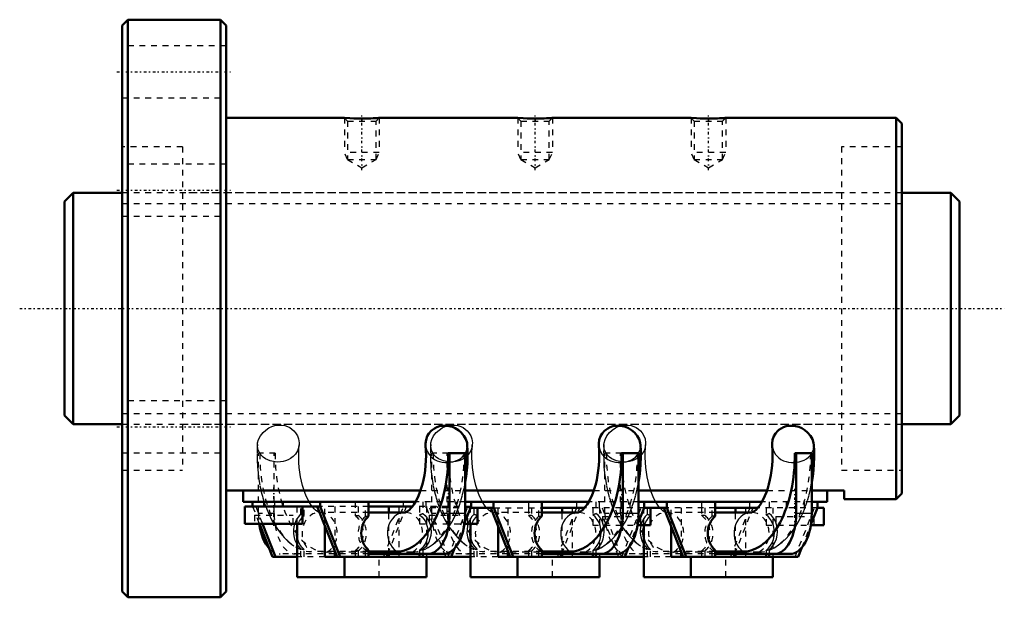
# Model space of a CAD drawing. Header units: millimetres. Extents: x -18 to 153, y -50 to 50.
import ezdxf

# ---------------------------------------------------------------- set-up
doc = ezdxf.new("R2010")
doc.units = ezdxf.units.MM
doc.linetypes.add('Center', pattern=[1.5, 0.45, -0.5, 0.05, -0.5])
doc.linetypes.add('Dashed', pattern=[2, 1, -1])
for name, color, linetype, lineweight in [('2d ConnectionPoints', 7, 'Continuous', 50), ('AM_0', 7, 'Continuous', 50), ('AM_4', 3, 'Continuous', 25), ('AM_5', 3, 'Continuous', 25), ('AM_7', 7, 'Center', 25), ('AM_9', 6, 'Dashed', 25)]:
    doc.layers.add(name, color=color, linetype=linetype, lineweight=lineweight)

# ---------------------------------------------------------------- blocks, each defined once
blk = doc.blocks.new('1_RR0100HBN4010_7_5N_0_in_HBN401075RRG2155LC00G200_4')
at = {"layer": 'AM_0'}
for p, q in [((1, 50), (0, 49)), ((1, 50), (1, -50)), ((17, 50), (1, 50)), ((18, 49), (17, 50)), ((17, 50), (17, -50)), ((0, 49), (0, -49)), ((18, 49), (18, -49)), ((38.5, 33), (18, 33)), ((39.42, 32.93), (38.5, 33)), ((68.5, 33), (44.49, 33)), ((69.42, 32.93), (68.5, 33)), ((98.5, 33), (74.49, 33)), ((99.42, 32.93), (98.5, 33)), ((134, 33), (104.49, 33)), ((135, 32), (134, 33)), ((134, 33), (134, -33)), ((135, 32), (135, -32)), ((56.47, -25.06), (59.4, -25.06)), ((56.7, -25.06), (56.7, -35.52)), ((59.4, -25.06), (59.4, -35.52)), ((89.4, -25.06), (86.47, -25.06)), ((86.7, -25.06), (86.7, -35.52)), ((89.4, -25.06), (89.4, -35.52)), ((119.4, -25.06), (116.47, -25.06)), ((116.7, -25.06), (116.7, -35.52)), ((119.4, -25.06), (119.4, -35.52)), ((18, -31.5), (51.66, -31.5)), ((20.94, -33.5), (20.94, -31.5)), ((59.4, -31.5), (81.66, -31.5)), ((89.4, -31.5), (111.66, -31.5)), ((119.4, -31.5), (125, -31.5)), ((122.06, -33.5), (122.06, -31.5)), ((125, -33), (125, -31.5)), ((134, -33), (135, -32)), ((50.77, -33.5), (20.94, -33.5)), ((22.59, -33.5), (22.59, -34.3)), ((24.58, -33.5), (24.58, -34.3)), ((27.8, -34.3), (27.8, -33.5)), ((34.3, -33.5), (34.3, -34.3)), ((42.67, -35.98), (42.67, -33.5)), ((80.77, -33.5), (59.4, -33.5)), ((60.41, -34.3), (60.41, -33.5)), ((64.3, -33.5), (64.3, -34.5)), ((72.67, -35.98), (72.67, -33.5)), ((110.77, -33.5), (89.4, -33.5)), ((90.41, -34.5), (90.41, -33.5)), ((94.3, -33.5), (94.3, -34.5)), ((102.67, -35.98), (102.67, -33.5)), ((122.06, -33.5), (119.4, -33.5)), ((120.41, -34.5), (120.41, -33.5)), ((125, -33), (134, -33)), ((21.25, -34.3), (21.25, -37.3)), ((34.3, -34.3), (21.25, -34.3)), ((31.25, -37.3), (31.25, -34.3)), ((33.77, -34.3), (37.2, -43.01)), ((34.3, -34.3), (37.73, -43.01)), ((50.24, -34.3), (42.67, -34.3)), ((48.98, -35.3), (42.67, -35.3)), ((46.2, -35.3), (46.2, -34.3)), ((59.3, -37.11), (60.41, -34.3)), ((64.38, -34.5), (60.33, -34.5)), ((61.5, -37.3), (61.5, -34.5)), ((63.84, -34.5), (67.2, -43.01)), ((64.38, -34.5), (67.73, -43.01)), ((80.07, -34.5), (72.67, -34.5)), ((78.98, -35.3), (72.67, -35.3)), ((76.2, -35.3), (76.2, -34.5)), ((89.26, -37.41), (90.41, -34.5)), ((94.3, -34.5), (90.41, -34.5)), ((91.5, -37.5), (91.5, -34.5)), ((93.77, -34.5), (97.12, -43.01)), ((94.3, -34.5), (97.65, -43.01)), ((110.07, -34.5), (102.67, -34.5)), ((108.98, -35.3), (102.67, -35.3)), ((106.2, -35.3), (106.2, -34.5)), ((119.26, -37.41), (120.41, -34.5)), ((120.41, -34.5), (121.5, -34.5)), ((121.5, -37.5), (121.5, -34.5)), ((21.25, -37.3), (31.25, -37.3)), ((23.77, -37.3), (26.02, -43.01)), ((24.31, -37.3), (26.56, -43.01)), ((30.32, -46.5), (30.32, -37.3)), ((59.28, -37.3), (61.5, -37.3)), ((60.32, -46.5), (60.32, -37.3)), ((89.23, -37.5), (91.5, -37.5)), ((90.32, -46.5), (90.32, -37.5)), ((119.23, -37.5), (121.5, -37.5)), ((35.09, -43.01), (35.09, -37.66)), ((65.09, -43.01), (65.09, -37.66)), ((95.09, -43.01), (95.09, -37.86)), ((36.8, -42.01), (36.8, -43.01)), ((36.83, -42.07), (36.8, -42.07)), ((37, -42.5), (36.8, -42.5)), ((42.67, -43.01), (42.67, -41.82)), ((47.54, -42.07), (42.67, -42.07)), ((55.67, -42.5), (42.67, -42.5)), ((45.8, -43.01), (46, -42.5)), ((46.2, -43.01), (46.2, -42.5)), ((51.51, -42.5), (51.51, -43.01)), ((52.04, -42.5), (52.04, -43.01)), ((56.98, -43.01), (57.55, -41.55)), ((66.8, -42.01), (66.8, -43.01)), ((66.83, -42.07), (66.8, -42.07)), ((67, -42.5), (66.8, -42.5)), ((72.67, -43.01), (72.67, -41.82)), ((77.54, -42.07), (72.67, -42.07)), ((85.67, -42.5), (72.67, -42.5)), ((75.89, -43.01), (76.09, -42.5)), ((76.2, -43.01), (76.2, -42.5)), ((81.51, -42.5), (81.51, -43.01)), ((82.04, -42.5), (82.04, -43.01)), ((87.06, -43.01), (87.7, -41.38)), ((96.8, -42.21), (96.8, -43.01)), ((96.92, -42.5), (96.8, -42.5)), ((102.67, -43.01), (102.67, -41.82)), ((107.54, -42.07), (102.67, -42.07)), ((115.67, -42.5), (102.67, -42.5)), ((105.89, -43.01), (106.09, -42.5)), ((106.2, -43.01), (106.2, -42.5)), ((111.51, -42.5), (111.51, -43.01)), ((112.04, -42.5), (112.04, -43.01)), ((117.06, -43.01), (117.7, -41.38)), ((26.02, -43.01), (30.32, -43.01)), ((35.09, -43.01), (60.32, -43.01)), ((38.48, -46.5), (38.48, -43.01)), ((52.68, -46.5), (52.68, -43.01)), ((65.09, -43.01), (90.32, -43.01)), ((68.48, -46.5), (68.48, -43.01)), ((82.68, -46.5), (82.68, -43.01)), ((95.09, -43.01), (117.06, -43.01)), ((98.48, -46.5), (98.48, -43.01)), ((112.68, -46.5), (112.68, -43.01)), ((30.32, -46.5), (52.68, -46.5)), ((82.68, -46.5), (60.32, -46.5)), ((90.32, -46.5), (112.68, -46.5)), ((0, -49), (1, -50)), ((17, -50), (18, -49)), ((1, -50), (17, -50))]:
    blk.add_line(p, q, dxfattribs=at)
for points in [[(44.5, 33), (44.5, 33), (44.43, 32.99), (44.29, 32.98), (43.8, 32.95), (43.46, 32.93), (43.06, 32.91), (42.61, 32.89), (42.13, 32.88), (41.62, 32.87), (41.1, 32.88), (40.59, 32.89), (40.1, 32.9), (39.42, 32.93)], [(74.5, 33), (74.5, 33), (74.43, 32.99), (74.29, 32.98), (73.8, 32.95), (73.46, 32.93), (73.06, 32.91), (72.61, 32.89), (72.13, 32.88), (71.62, 32.87), (71.1, 32.88), (70.59, 32.89), (70.1, 32.9), (69.42, 32.93)], [(104.5, 33), (104.5, 33), (104.43, 32.99), (104.29, 32.98), (103.8, 32.95), (103.46, 32.93), (103.06, 32.91), (102.61, 32.89), (102.13, 32.88), (101.62, 32.87), (101.1, 32.88), (100.59, 32.89), (100.1, 32.9), (99.42, 32.93)], [(59.76, -23.64), (59.71, -23.27), (59.52, -22.65), (59.18, -22.03), (58.69, -21.46), (58.22, -21.06), (57.68, -20.73), (57.17, -20.51), (56.62, -20.36), (56.05, -20.29), (55.47, -20.3), (54.97, -20.39), (54.51, -20.55), (54.1, -20.75), (53.73, -21), (53.53, -21.18)], [(89.76, -23.64), (89.71, -23.27), (89.52, -22.65), (89.18, -22.03), (88.69, -21.46), (88.22, -21.06), (87.68, -20.73), (87.17, -20.51), (86.62, -20.36), (86.05, -20.29), (85.47, -20.3), (84.97, -20.39), (84.51, -20.55), (84.1, -20.75), (83.73, -21), (83.53, -21.18)], [(119.76, -23.64), (119.71, -23.27), (119.52, -22.65), (119.18, -22.03), (118.69, -21.46), (118.22, -21.06), (117.68, -20.73), (117.17, -20.51), (116.62, -20.36), (116.05, -20.29), (115.47, -20.3), (114.97, -20.39), (114.51, -20.55), (114.1, -20.75), (113.73, -21), (113.53, -21.18)], [(53.53, -21.18), (53.12, -21.64), (52.83, -22.13), (52.61, -22.76), (52.54, -23.4), (52.55, -23.68)], [(83.53, -21.18), (83.12, -21.64), (82.83, -22.13), (82.61, -22.76), (82.54, -23.4), (82.55, -23.68)], [(113.53, -21.18), (113.12, -21.64), (112.83, -22.13), (112.61, -22.76), (112.54, -23.4), (112.55, -23.68)], [(52.55, -23.68), (52.55, -23.74), (52.6, -24.6), (52.61, -25.46), (52.59, -26.33), (52.53, -27.18), (52.44, -28.03), (52.32, -28.85), (52.17, -29.64), (51.99, -30.4), (51.79, -31.12), (51.56, -31.79), (51.31, -32.41), (51.05, -32.97), (50.79, -33.47), (50.52, -33.91), (50.25, -34.28), (50, -34.59), (49.76, -34.84), (49.54, -35.02), (49.36, -35.15), (49.21, -35.23), (49.1, -35.28), (49.02, -35.3), (48.98, -35.3)], [(59.4, -30.16), (59.41, -30.14), (59.57, -29.06), (59.69, -27.97), (59.77, -26.87), (59.81, -25.77), (59.8, -24.66), (59.76, -23.63)], [(82.55, -23.68), (82.55, -23.74), (82.6, -24.6), (82.61, -25.46), (82.59, -26.33), (82.53, -27.18), (82.44, -28.03), (82.32, -28.85), (82.17, -29.64), (81.99, -30.4), (81.79, -31.12), (81.56, -31.79), (81.31, -32.41), (81.05, -32.97), (80.79, -33.47), (80.52, -33.91), (80.25, -34.28), (80, -34.59), (79.76, -34.84), (79.54, -35.02), (79.36, -35.15), (79.21, -35.23), (79.1, -35.28), (79.02, -35.3), (78.98, -35.3)], [(89.4, -30.16), (89.41, -30.14), (89.57, -29.06), (89.69, -27.97), (89.77, -26.87), (89.81, -25.77), (89.8, -24.66), (89.76, -23.63)], [(112.55, -23.68), (112.55, -23.74), (112.6, -24.6), (112.61, -25.46), (112.59, -26.33), (112.53, -27.18), (112.44, -28.03), (112.32, -28.85), (112.17, -29.64), (111.99, -30.4), (111.79, -31.12), (111.56, -31.79), (111.31, -32.41), (111.05, -32.97), (110.79, -33.47), (110.52, -33.91), (110.25, -34.28), (110, -34.59), (109.76, -34.84), (109.54, -35.02), (109.36, -35.15), (109.21, -35.23), (109.1, -35.28), (109.02, -35.3), (108.98, -35.3)], [(119.4, -30.16), (119.41, -30.14), (119.57, -29.06), (119.69, -27.97), (119.77, -26.87), (119.81, -25.77), (119.8, -24.66), (119.76, -23.63)], [(30.32, -39.68), (30.24, -39.17), (30.23, -38.56), (30.31, -37.95), (30.32, -37.89)], [(60.32, -37.89), (60.24, -38.43), (60.23, -39.04), (60.31, -39.65), (60.32, -39.69)], [(90.32, -37.89), (90.24, -38.43), (90.23, -39.04), (90.31, -39.65), (90.32, -39.69)]]:
    blk.add_lwpolyline(points, dxfattribs=at)
for centre, major_axis, ratio, start_param, end_param in [((47.54, -25.35), (0, 16.72), 0.534057, 3.141593, 4.729787), ((77.54, -25.35), (0, 16.72), 0.534057, 3.141593, 4.729787), ((107.54, -25.35), (0, 16.72), 0.534057, 3.141593, 4.729787), ((52.97, -35.52), (0, -6.98), 0.534057, 6.283185, 7.853982), ((55.67, -35.52), (0, -6.98), 0.534057, 6.283185, 7.853982), ((82.97, -35.52), (0, -6.98), 0.534057, 6.283185, 7.853982), ((85.67, -35.52), (0, -6.98), 0.534057, 6.283185, 7.853982), ((112.97, -35.52), (0, -6.98), 0.534057, 6.283185, 7.853982), ((115.67, -35.52), (0, -6.98), 0.534057, 6.283185, 7.853982), ((27.33, -35.52), (0, -6.98), 0.534057, 4.970452, 5.754638), ((44.45, -38.9), (0, -3.6), 0.845448, 3.764419, 5.660359), ((74.45, -38.9), (0, 3.6), 0.845448, 0.622827, 2.518766), ((104.45, -38.9), (0, 3.6), 0.845448, 0.622827, 2.518766)]:
    blk.add_ellipse(centre, major_axis=major_axis, ratio=ratio, start_param=start_param, end_param=end_param, dxfattribs=at)
at = {"layer": 'AM_4'}
for p, q in [((59.4, -35.52), (56.7, -35.52)), ((89.4, -35.52), (86.7, -35.52)), ((119.4, -35.52), (116.7, -35.52))]:
    blk.add_line(p, q, dxfattribs=at)
for centre in [(48.98, -38.9), (78.98, -38.9), (108.98, -38.9)]:
    blk.add_ellipse(centre, major_axis=(0, -3.6), ratio=0.845448, start_param=3.147532, end_param=5.791375, dxfattribs=at)
at = {"layer": 'AM_5', "linetype": 'Dashed'}
for p, q in [((38.5, 33), (38.5, 27)), ((44.5, 33), (44.5, 27)), ((68.5, 33), (68.5, 27)), ((74.5, 33), (74.5, 27)), ((98.5, 33), (98.5, 27)), ((104.5, 33), (104.5, 27)), ((44.5, 27), (38.5, 27)), ((39.04, 25.8), (38.5, 27)), ((43.96, 25.8), (44.5, 27)), ((74.5, 27), (68.5, 27)), ((69.04, 25.8), (68.5, 27)), ((73.96, 25.8), (74.5, 27)), ((104.5, 27), (98.5, 27)), ((99.04, 25.8), (98.5, 27)), ((103.96, 25.8), (104.5, 27))]:
    blk.add_line(p, q, dxfattribs=at)
at = {"layer": 'AM_7'}
for p, q in [((-0.9, 41), (18.9, 41)), ((41.5, 23.95), (41.5, 33.43)), ((71.5, 23.95), (71.5, 33.43)), ((101.5, 23.95), (101.5, 33.43)), ((-0.9, 20.5), (18.9, 20.5)), ((-0.9, -20.5), (18.9, -20.5)), ((26.25, -37.6), (26.25, -31)), ((56.5, -37.6), (56.5, -31)), ((86.5, -37.8), (86.5, -31.2)), ((116.5, -37.8), (116.5, -31.2))]:
    blk.add_line(p, q, dxfattribs=at)
at = {"layer": 'AM_9'}
for p, q in [((18, 45.5), (0, 45.5)), ((0, 36.5), (18, 36.5)), ((38.5, 33), (39.04, 32.46)), ((39.04, 32.46), (39.04, 25.8)), ((39.04, 32.46), (43.96, 32.46)), ((43.96, 32.46), (44.5, 33)), ((43.96, 25.8), (43.96, 32.46)), ((68.5, 33), (69.04, 32.46)), ((69.04, 32.46), (69.04, 25.8)), ((69.04, 32.46), (73.96, 32.46)), ((73.96, 32.46), (74.5, 33)), ((73.96, 25.8), (73.96, 32.46)), ((98.5, 33), (99.04, 32.46)), ((99.04, 32.46), (99.04, 25.8)), ((99.04, 32.46), (103.96, 32.46)), ((103.96, 32.46), (104.5, 33)), ((103.96, 25.8), (103.96, 32.46)), ((10.45, 28), (0, 28)), ((10.45, 28), (10.45, -28)), ((124.55, 28), (124.55, -28)), ((135, 28), (124.55, 28)), ((39.04, 25.8), (43.96, 25.8)), ((39.04, 25.8), (41.5, 24.38)), ((41.5, 24.38), (43.96, 25.8)), ((69.04, 25.8), (73.96, 25.8)), ((69.04, 25.8), (71.5, 24.38)), ((71.5, 24.38), (73.96, 25.8)), ((99.04, 25.8), (103.96, 25.8)), ((99.04, 25.8), (101.5, 24.38)), ((101.5, 24.38), (103.96, 25.8)), ((18, 25), (0, 25)), ((124.55, 20), (10.45, 20)), ((0, 16), (18, 16)), ((18, -16), (0, -16)), ((10.45, -20), (124.55, -20)), ((0, -25), (18, -25)), ((26.48, -25.06), (23.6, -25.06)), ((23.6, -35.52), (23.6, -25.06)), ((26.3, -35.52), (26.3, -25.06)), ((56.48, -25.06), (53.6, -25.06)), ((53.6, -35.52), (53.6, -25.06)), ((56.3, -35.52), (56.3, -25.06)), ((86.48, -25.06), (83.6, -25.06)), ((83.6, -35.52), (83.6, -25.06)), ((86.3, -35.52), (86.3, -25.06)), ((0, -28), (10.45, -28)), ((124.55, -28), (135, -28)), ((51.66, -31.5), (59.4, -31.5)), ((81.66, -31.5), (89.4, -31.5)), ((111.66, -31.5), (119.4, -31.5)), ((26.37, -33.5), (26.37, -34.3)), ((30.96, -35.62), (30.96, -33.5)), ((40.33, -33.5), (40.33, -35.84)), ((48.7, -34.3), (48.7, -33.5)), ((59.4, -33.5), (50.77, -33.5)), ((52.04, -33.5), (52.04, -35.48)), ((52.59, -33.5), (52.59, -34.5)), ((55.05, -34.3), (55.05, -33.5)), ((56.37, -33.5), (56.37, -34.3)), ((56.63, -33.5), (56.63, -34.3)), ((57.95, -34.3), (57.95, -33.5)), ((60.96, -35.62), (60.96, -33.5)), ((70.33, -33.5), (70.33, -34.5)), ((78.7, -34.5), (78.7, -33.5)), ((89.4, -33.5), (80.77, -33.5)), ((82.04, -33.5), (82.04, -35.48)), ((82.59, -33.5), (82.59, -34.5)), ((85.05, -34.5), (85.05, -33.5)), ((86.37, -33.5), (86.37, -34.5)), ((86.63, -33.5), (86.63, -34.5)), ((87.95, -34.5), (87.95, -33.5)), ((90.96, -35.62), (90.96, -33.5)), ((100.33, -33.5), (100.33, -34.5)), ((108.7, -34.5), (108.7, -33.5)), ((119.4, -33.5), (110.77, -33.5)), ((112.04, -33.5), (112.04, -35.48)), ((115.05, -34.5), (115.05, -33.5)), ((116.63, -33.5), (116.63, -34.5)), ((118.17, -34.5), (118.17, -33.5)), ((22.59, -34.3), (23.77, -37.3)), ((22.92, -35.8), (29.58, -35.8)), ((22.92, -35.8), (22.92, -37.3)), ((23.12, -34.3), (24.31, -37.3)), ((26.3, -35.52), (23.6, -35.52)), ((29.58, -37.3), (29.58, -35.8)), ((30.32, -37.3), (30.32, -34.3)), ((31.49, -35.83), (31.49, -34.3)), ((42.67, -35.3), (34.19, -35.3)), ((42.67, -34.3), (34.3, -34.3)), ((35.09, -37.66), (35.09, -34.3)), ((36.8, -34.3), (36.8, -42.01)), ((40.86, -34.3), (40.86, -35.84)), ((42.14, -35.98), (42.14, -34.3)), ((45.27, -43.01), (48.7, -34.3)), ((46, -42.5), (49.23, -34.3)), ((46.2, -42.5), (46.2, -35.3)), ((47.91, -34.3), (47.91, -43.01)), ((60.41, -34.3), (50.24, -34.3)), ((51.5, -34.3), (51.5, -37.3)), ((51.51, -34.3), (51.51, -35.7)), ((60.33, -34.5), (52.59, -34.5)), ((52.67, -34.5), (56.02, -43.01)), ((52.68, -34.3), (52.68, -43.01)), ((53.17, -35.8), (59.83, -35.8)), ((53.17, -35.8), (53.17, -37.3)), ((53.2, -34.5), (56.56, -43.01)), ((56.3, -35.52), (53.6, -35.52)), ((54.52, -34.3), (54.52, -34.5)), ((56.44, -43.01), (59.88, -34.3)), ((59.8, -34.5), (59.8, -34.3)), ((59.83, -37.3), (59.83, -35.8)), ((60.32, -37.3), (60.32, -34.5)), ((61.49, -35.83), (61.49, -34.5)), ((72.67, -35.3), (64.19, -35.3)), ((64.38, -34.5), (72.67, -34.5)), ((65.09, -37.66), (65.09, -34.5)), ((66.8, -34.5), (66.8, -42.01)), ((70.34, -34.5), (70.34, -35.84)), ((70.87, -34.5), (70.87, -35.84)), ((72.14, -35.98), (72.14, -34.5)), ((75.36, -43.01), (78.71, -34.5)), ((76.09, -42.5), (79.24, -34.5)), ((76.2, -42.5), (76.2, -35.3)), ((77.91, -34.5), (77.91, -43.01)), ((90.41, -34.5), (80.07, -34.5)), ((81.5, -34.5), (81.5, -37.5)), ((81.51, -34.5), (81.51, -35.7)), ((82.59, -34.5), (85.94, -43.01)), ((82.68, -34.5), (82.68, -43.01)), ((83.12, -34.5), (86.48, -43.01)), ((86.3, -35.52), (83.6, -35.52)), ((86.52, -43.01), (89.88, -34.5)), ((90.32, -37.5), (90.32, -34.5)), ((91.49, -35.83), (91.49, -34.5)), ((102.67, -35.3), (94.19, -35.3)), ((102.67, -34.5), (94.3, -34.5)), ((95.09, -37.86), (95.09, -34.5)), ((96.8, -34.5), (96.8, -42.21)), ((100.34, -34.5), (100.34, -35.84)), ((100.87, -34.5), (100.87, -35.84)), ((102.14, -35.98), (102.14, -34.5)), ((105.36, -43.01), (108.71, -34.5)), ((106.09, -42.5), (109.24, -34.5)), ((106.2, -42.5), (106.2, -35.3)), ((107.91, -34.5), (107.91, -43.01)), ((120.41, -34.5), (110.07, -34.5)), ((111.5, -34.5), (111.5, -37.5)), ((111.51, -34.5), (111.51, -35.7)), ((112.68, -34.5), (112.68, -43.01)), ((116.52, -43.01), (119.88, -34.5)), ((31.24, -36.08), (31.49, -35.83)), ((40.33, -35.84), (40.86, -35.84)), ((42.14, -35.98), (42.67, -35.98)), ((51.5, -37.3), (59.28, -37.3)), ((57.55, -41.55), (59.3, -37.11)), ((70.87, -35.84), (70.34, -35.84)), ((72.14, -35.98), (72.67, -35.98)), ((81.5, -37.5), (89.23, -37.5)), ((83.17, -36), (89.83, -36)), ((83.17, -36), (83.17, -37.5)), ((86.4, -37.5), (86.58, -37.78)), ((87.7, -41.38), (89.26, -37.41)), ((89.83, -37.5), (89.83, -36)), ((100.87, -35.84), (100.34, -35.84)), ((102.67, -35.98), (102.14, -35.98)), ((111.5, -37.5), (119.23, -37.5)), ((113.17, -36), (119.83, -36)), ((113.17, -36), (113.17, -37.5)), ((117.7, -41.38), (119.26, -37.41)), ((119.83, -37.5), (119.83, -36)), ((58.23, -39.83), (58.47, -40.07)), ((88.28, -39.89), (88.47, -40.07)), ((36.8, -42.5), (27.33, -42.5)), ((30.96, -43.01), (30.96, -41.6)), ((31.49, -43.01), (31.49, -41.73)), ((36.8, -42.07), (32.76, -42.07)), ((50.24, -42.17), (35.46, -42.17)), ((42.67, -42.07), (36.83, -42.07)), ((42.67, -42.5), (37, -42.5)), ((40.33, -41.96), (40.33, -43.01)), ((40.86, -41.96), (40.33, -41.96)), ((40.86, -41.96), (40.86, -43.01)), ((42.14, -43.01), (42.14, -41.82)), ((42.67, -41.82), (42.14, -41.82)), ((51.51, -41.87), (51.51, -42.5)), ((52.04, -41.73), (52.04, -42.5)), ((66.8, -42.5), (57.33, -42.5)), ((60.96, -43.01), (60.96, -41.6)), ((61.49, -43.01), (61.49, -41.73)), ((66.8, -42.07), (62.76, -42.07)), ((80.24, -42.17), (65.46, -42.17)), ((72.67, -42.07), (66.83, -42.07)), ((72.67, -42.5), (67, -42.5)), ((70.34, -41.96), (70.34, -43.01)), ((70.34, -41.96), (70.87, -41.96)), ((70.87, -41.96), (70.87, -43.01)), ((72.14, -43.01), (72.14, -41.82)), ((72.67, -41.82), (72.14, -41.82)), ((81.51, -41.87), (81.51, -42.5)), ((82.04, -41.73), (82.04, -42.5)), ((96.8, -42.5), (87.33, -42.5)), ((90.96, -43.01), (90.96, -41.6)), ((91.49, -43.01), (91.49, -41.73)), ((102.67, -42.07), (92.76, -42.07)), ((110.24, -42.17), (95.46, -42.17)), ((102.67, -42.5), (96.92, -42.5)), ((100.34, -41.96), (100.34, -43.01)), ((100.34, -41.96), (100.87, -41.96)), ((100.87, -41.96), (100.87, -43.01)), ((102.14, -43.01), (102.14, -41.82)), ((102.14, -41.82), (102.67, -41.82)), ((111.51, -41.87), (111.51, -42.5)), ((112.04, -41.73), (112.04, -42.5)), ((35.09, -43.01), (30.32, -43.01)), ((44.52, -46.5), (44.52, -43.01)), ((65.09, -43.01), (60.32, -43.01)), ((74.52, -46.5), (74.52, -43.01)), ((95.09, -43.01), (90.32, -43.01)), ((104.52, -46.5), (104.52, -43.01))]:
    blk.add_line(p, q, dxfattribs=at)
for points in [[(23.42, -23.54), (23.45, -23.27), (23.61, -22.66), (23.93, -22.04), (24.39, -21.45), (24.86, -21.04), (25.4, -20.68), (25.91, -20.45), (26.46, -20.28), (27.04, -20.19), (27.64, -20.19), (28.14, -20.28), (28.62, -20.42), (29.03, -20.62), (29.4, -20.87), (29.75, -21.17), (30.03, -21.5), (30.35, -22.03), (30.54, -22.58), (30.64, -23.28), (30.63, -23.6)], [(53.42, -23.54), (53.45, -23.27), (53.61, -22.66), (53.93, -22.04), (54.39, -21.45), (54.86, -21.04), (55.4, -20.68), (55.91, -20.45), (56.46, -20.28), (57.04, -20.19), (57.64, -20.19), (58.14, -20.28), (58.62, -20.42), (59.03, -20.62), (59.4, -20.87), (59.75, -21.17), (60.03, -21.5), (60.35, -22.03), (60.54, -22.58), (60.64, -23.28), (60.63, -23.6)], [(83.42, -23.54), (83.45, -23.27), (83.61, -22.66), (83.93, -22.04), (84.39, -21.45), (84.86, -21.04), (85.4, -20.68), (85.91, -20.45), (86.46, -20.28), (87.04, -20.19), (87.64, -20.19), (88.14, -20.28), (88.62, -20.42), (89.03, -20.62), (89.4, -20.87), (89.75, -21.17), (90.03, -21.5), (90.35, -22.03), (90.54, -22.58), (90.64, -23.28), (90.63, -23.6)], [(23.42, -23.54), (23.38, -24.13), (23.36, -25.24), (23.38, -26.34), (23.43, -27.44), (23.54, -28.54), (23.68, -29.62), (23.86, -30.69), (24.04, -31.5)], [(23.81, -25.07), (23.54, -24.5), (23.42, -23.88), (23.42, -23.54)], [(30.63, -23.6), (30.58, -23.97), (30.36, -24.62), (29.99, -25.23), (29.62, -25.64), (29.15, -25.99), (28.74, -26.22), (28.28, -26.4), (27.85, -26.51), (27.4, -26.57), (26.94, -26.59), (26.47, -26.56), (25.62, -26.37), (24.79, -26), (24.39, -25.71), (24.05, -25.39), (23.81, -25.07)], [(31.51, -31.5), (31.46, -31.35), (31.25, -30.66), (31.06, -29.92), (30.9, -29.14), (30.77, -28.34), (30.67, -27.5), (30.6, -26.65), (30.56, -25.79), (30.56, -24.93), (30.6, -24.07), (30.63, -23.59)], [(52.55, -23.68), (52.59, -24.02), (52.77, -24.62), (53.14, -25.28), (53.69, -25.85), (54.08, -26.13), (54.53, -26.35), (54.95, -26.5), (55.4, -26.61), (55.89, -26.67), (56.38, -26.67), (57.25, -26.54), (58.09, -26.24), (58.51, -26), (58.87, -25.72), (59.22, -25.35), (59.49, -24.94), (59.69, -24.42), (59.76, -23.88), (59.76, -23.64)], [(53.42, -23.54), (53.38, -24.13), (53.36, -25.24), (53.38, -26.34), (53.43, -27.44), (53.54, -28.54), (53.68, -29.62), (53.86, -30.69), (54.04, -31.5)], [(53.81, -25.07), (53.54, -24.5), (53.42, -23.88), (53.42, -23.54)], [(60.63, -23.6), (60.58, -23.97), (60.36, -24.62), (59.99, -25.23), (59.62, -25.64), (59.15, -25.99), (58.74, -26.22), (58.28, -26.4), (57.85, -26.51), (57.4, -26.57), (56.94, -26.59), (56.93, -26.59)], [(61.51, -31.5), (61.46, -31.35), (61.25, -30.66), (61.06, -29.92), (60.9, -29.14), (60.77, -28.34), (60.67, -27.5), (60.6, -26.65), (60.56, -25.79), (60.56, -24.93), (60.6, -24.07), (60.63, -23.59)], [(82.55, -23.68), (82.59, -24.02), (82.77, -24.62), (83.14, -25.28), (83.69, -25.85), (84.08, -26.13), (84.53, -26.35), (84.95, -26.5), (85.4, -26.61), (85.89, -26.67), (86.38, -26.67), (87.25, -26.54), (88.09, -26.24), (88.51, -26), (88.87, -25.72), (89.22, -25.35), (89.49, -24.94), (89.69, -24.42), (89.76, -23.88), (89.76, -23.64)], [(83.42, -23.54), (83.38, -24.13), (83.36, -25.24), (83.38, -26.34), (83.43, -27.44), (83.54, -28.54), (83.68, -29.62), (83.86, -30.69), (84.04, -31.5)], [(83.81, -25.07), (83.54, -24.5), (83.42, -23.88), (83.42, -23.54)], [(90.63, -23.6), (90.58, -23.97), (90.36, -24.62), (89.99, -25.23), (89.62, -25.64), (89.15, -25.99), (88.74, -26.22), (88.28, -26.4), (87.85, -26.51), (87.4, -26.57), (86.94, -26.59), (86.93, -26.59)], [(91.51, -31.5), (91.46, -31.35), (91.25, -30.66), (91.06, -29.92), (90.9, -29.14), (90.77, -28.34), (90.67, -27.5), (90.6, -26.65), (90.56, -25.79), (90.56, -24.93), (90.6, -24.07), (90.63, -23.59)], [(112.55, -23.68), (112.59, -24.02), (112.77, -24.62), (113.14, -25.28), (113.69, -25.85), (114.08, -26.13), (114.53, -26.35), (114.95, -26.5), (115.4, -26.61), (115.89, -26.67), (116.38, -26.67), (117.25, -26.54), (118.09, -26.24), (118.51, -26), (118.87, -25.72), (119.22, -25.35), (119.49, -24.94), (119.69, -24.42), (119.76, -23.88), (119.76, -23.64)], [(56.93, -26.59), (56.47, -26.56), (55.62, -26.37), (54.79, -26), (54.39, -25.71), (54.05, -25.39), (53.81, -25.07)], [(86.93, -26.59), (86.47, -26.56), (85.62, -26.37), (84.79, -26), (84.39, -25.71), (84.05, -25.39), (83.81, -25.07)], [(52.86, -41.45), (53.01, -41.35), (53.66, -40.93), (54.3, -40.43), (54.91, -39.87), (55.5, -39.24), (56.06, -38.54), (56.59, -37.78), (57.08, -36.97), (57.54, -36.1), (57.95, -35.19), (58.33, -34.24), (58.66, -33.25), (58.95, -32.24), (59.2, -31.2), (59.4, -30.16)], [(82.86, -41.45), (83.01, -41.35), (83.66, -40.93), (84.3, -40.43), (84.91, -39.87), (85.5, -39.24), (86.06, -38.54), (86.59, -37.78), (87.08, -36.97), (87.54, -36.1), (87.95, -35.19), (88.33, -34.24), (88.66, -33.25), (88.95, -32.24), (89.2, -31.2), (89.4, -30.16)], [(112.86, -41.45), (113.01, -41.35), (113.66, -40.93), (114.3, -40.43), (114.91, -39.87), (115.5, -39.24), (116.06, -38.54), (116.59, -37.78), (117.08, -36.97), (117.54, -36.1), (117.95, -35.19), (118.33, -34.24), (118.66, -33.25), (118.95, -32.24), (119.2, -31.2), (119.4, -30.16)], [(24.04, -31.5), (24.09, -31.74), (24.36, -32.76), (24.6, -33.53)], [(32.4, -33.51), (32.2, -33.13), (31.94, -32.59), (31.69, -32), (31.51, -31.5)], [(54.04, -31.5), (54.09, -31.74), (54.36, -32.76), (54.59, -33.5)], [(62.4, -33.51), (62.2, -33.13), (61.94, -32.59), (61.69, -32), (61.51, -31.5)], [(84.04, -31.5), (84.09, -31.74), (84.36, -32.76), (84.59, -33.5)], [(92.4, -33.51), (92.2, -33.13), (91.94, -32.59), (91.69, -32), (91.51, -31.5)], [(24.6, -33.53), (24.67, -33.76), (24.87, -34.3)], [(32.94, -34.31), (32.73, -34.02), (32.46, -33.61), (32.4, -33.51)], [(54.59, -33.5), (54.67, -33.76), (55.03, -34.73), (55.43, -35.67), (55.87, -36.57), (56.28, -37.3)], [(63.1, -34.51), (62.99, -34.38), (62.73, -34.02), (62.46, -33.61), (62.4, -33.51)], [(84.59, -33.5), (84.67, -33.76), (85.03, -34.73), (85.43, -35.67), (85.87, -36.57), (86.36, -37.42), (86.4, -37.5)], [(93.1, -34.51), (92.99, -34.38), (92.73, -34.02), (92.46, -33.61), (92.4, -33.51)], [(24.87, -34.3), (25.03, -34.73), (25.43, -35.67), (25.87, -36.57), (26.28, -37.3)], [(30.96, -41.6), (30.57, -41.19), (30.24, -40.72), (29.98, -40.19), (29.81, -39.62), (29.71, -39.01), (29.7, -38.39), (29.78, -37.76), (29.94, -37.17), (30.19, -36.6), (30.51, -36.1), (30.96, -35.62)], [(34.19, -35.3), (34.17, -35.3), (34.1, -35.29), (34, -35.25), (33.86, -35.18), (33.7, -35.07), (33.48, -34.9), (33.25, -34.67), (32.99, -34.38), (32.94, -34.31)], [(51.51, -35.7), (51.91, -36.06), (52.27, -36.51), (52.56, -37.02), (52.77, -37.58), (52.9, -38.17), (52.94, -38.79), (52.9, -39.4), (52.77, -40.01), (52.56, -40.56), (52.26, -41.08), (51.92, -41.5), (51.51, -41.87)], [(52.04, -35.48), (52.45, -35.85), (52.81, -36.32), (53.09, -36.83), (53.31, -37.41), (53.44, -38.01), (53.48, -38.65), (53.43, -39.28), (53.29, -39.9), (53.07, -40.46), (52.76, -40.98), (52.43, -41.39), (52.04, -41.73)], [(60.96, -35.62), (60.56, -36.03), (60.23, -36.52), (59.98, -37.07), (59.8, -37.65), (59.71, -38.28), (59.7, -38.91), (59.79, -39.54), (59.96, -40.14), (60.22, -40.68), (60.55, -41.17), (60.96, -41.6)], [(64.19, -35.3), (64.17, -35.3), (64.1, -35.29), (64, -35.25), (63.86, -35.18), (63.7, -35.07), (63.48, -34.9), (63.25, -34.67), (63.1, -34.51)], [(81.51, -41.87), (81.91, -41.51), (82.27, -41.06), (82.55, -40.56), (82.77, -40), (82.9, -39.42), (82.94, -38.8), (82.9, -38.2), (82.77, -37.59), (82.57, -37.04), (82.27, -36.51), (81.92, -36.07), (81.51, -35.7)], [(82.04, -41.73), (82.45, -41.37), (82.81, -40.92), (83.09, -40.42), (83.3, -39.85), (83.43, -39.26), (83.48, -38.64), (83.44, -38.02), (83.31, -37.41), (83.1, -36.83), (82.8, -36.29), (82.45, -35.86), (82.04, -35.48)], [(90.96, -35.62), (90.56, -36.03), (90.23, -36.52), (89.98, -37.07), (89.8, -37.65), (89.71, -38.28), (89.7, -38.91), (89.79, -39.54), (89.96, -40.14), (90.22, -40.68), (90.55, -41.17), (90.96, -41.6)], [(94.08, -35.28), (94, -35.25), (93.86, -35.18), (93.7, -35.07), (93.48, -34.9), (93.25, -34.67), (93.1, -34.51)], [(94.19, -35.3), (94.17, -35.3), (94.1, -35.29), (94.08, -35.28)], [(111.51, -41.87), (111.91, -41.51), (112.27, -41.06), (112.55, -40.56), (112.77, -40), (112.9, -39.42), (112.94, -38.8), (112.9, -38.2), (112.77, -37.59), (112.57, -37.04), (112.27, -36.51), (111.92, -36.07), (111.51, -35.7)], [(112.04, -41.73), (112.45, -41.37), (112.81, -40.92), (113.09, -40.42), (113.3, -39.85), (113.43, -39.26), (113.48, -38.64), (113.44, -38.02), (113.31, -37.41), (113.1, -36.83), (112.8, -36.29), (112.45, -35.86), (112.04, -35.48)], [(26.28, -37.3), (26.36, -37.42), (26.89, -38.23), (27.46, -38.98), (28.07, -39.67), (28.71, -40.29), (29.39, -40.84), (29.73, -41.08)], [(30.32, -37.89), (30.47, -37.36), (30.49, -37.3)], [(30.49, -37.3), (30.71, -36.82), (31.03, -36.33), (31.24, -36.08)], [(56.28, -37.3), (56.36, -37.42), (56.58, -37.78)], [(60.49, -37.3), (60.34, -37.82), (60.32, -37.89)], [(61.49, -35.83), (61.1, -36.24), (60.77, -36.71), (60.52, -37.24), (60.49, -37.3)], [(90.43, -37.5), (90.34, -37.82), (90.32, -37.89)], [(91.49, -35.83), (91.1, -36.24), (90.77, -36.71), (90.52, -37.24), (90.43, -37.5)], [(56.58, -37.78), (56.89, -38.23), (57.46, -38.98), (58.07, -39.67), (58.23, -39.83)], [(86.58, -37.78), (86.89, -38.23), (87.46, -38.98), (88.07, -39.67), (88.28, -39.89)], [(31.49, -41.73), (31.1, -41.34), (30.78, -40.87), (30.52, -40.34), (30.34, -39.77), (30.32, -39.68)], [(58.47, -40.07), (58.71, -40.29), (59.39, -40.84), (59.73, -41.08)], [(60.32, -39.69), (60.48, -40.24), (60.72, -40.78), (61.04, -41.26), (61.49, -41.73)], [(88.47, -40.07), (88.71, -40.29), (89.39, -40.84), (89.73, -41.08)], [(90.32, -39.69), (90.48, -40.24), (90.72, -40.78), (91.04, -41.26), (91.49, -41.73)]]:
    blk.add_lwpolyline(points, dxfattribs=at)
for centre, major_axis, ratio, start_param, end_param in [((32.76, -25.35), (0, 16.72), 0.534057, 1.553398, 3.141593), ((35.46, -25.35), (0, 16.82), 0.534057, 1.553501, 3.141593), ((50.24, -25.35), (0, 16.82), 0.534057, 3.141593, 4.729685), ((62.76, -25.35), (0, 16.72), 0.534057, 1.553398, 3.141593), ((65.46, -25.35), (0, 16.82), 0.534057, 1.553501, 3.141593), ((80.24, -25.35), (0, 16.82), 0.534057, 3.141593, 4.729685), ((92.76, -25.35), (0, 16.72), 0.534057, 1.553398, 3.141593), ((95.46, -25.35), (0, 16.82), 0.534057, 1.553501, 3.141593), ((110.24, -25.35), (0, 16.82), 0.534057, 3.141593, 4.729685), ((27.33, -35.52), (0, -6.98), 0.534057, 4.712389, 4.970452), ((30.03, -35.52), (0, -6.98), 0.534057, 4.712389, 6.283185), ((34.19, -38.9), (0, -3.6), 0.845448, 0.429775, 5.791375), ((32.42, -25.35), (0, -10.62), 0.534057, -0.26, -0.163683), ((48.98, -38.9), (0, -3.6), 0.845448, 0.429775, 3.147532), ((50.58, -25.35), (0, -10.49), 0.534057, 0.165789, 0.263393), ((57.33, -35.52), (0, -6.98), 0.534057, 4.712389, 6.283185), ((60.03, -35.52), (0, -6.98), 0.534057, 4.712389, 6.283185), ((64.19, -38.9), (0, -3.6), 0.845448, 0.429775, 5.791375), ((62.42, -25.35), (0, -10.62), 0.534057, -0.26, -0.163683), ((78.98, -38.9), (0, -3.6), 0.845448, 0.429775, 3.147532), ((80.58, -25.35), (0, 10.49), 0.534057, 3.307381, 3.404986), ((87.33, -35.52), (0, -6.98), 0.534057, 4.712389, 6.283185), ((90.03, -35.52), (0, -6.98), 0.534057, 4.712389, 6.283185), ((94.19, -38.9), (0, -3.6), 0.845448, 0.429775, 5.791375), ((92.42, -25.35), (0, 10.62), 0.534057, -3.401592, -3.305275), ((108.98, -38.9), (0, -3.6), 0.845448, 0.429775, 3.147532), ((110.58, -25.35), (0, 10.49), 0.534057, 3.307381, 3.404986), ((38.72, -38.9), (0, -3.6), 0.845448, 0.555982, 2.585611), ((39.26, -38.9), (0, -3.6), 0.845448, 0.555982, 2.585611), ((43.91, -38.9), (0, -3.6), 0.845448, 3.764419, 5.660359), ((68.73, -38.9), (0, 3.6), 0.845448, 3.697575, 5.727203), ((69.27, -38.9), (0, 3.6), 0.845448, 3.697575, 5.727203), ((73.91, -38.9), (0, 3.6), 0.845448, 0.622827, 2.518766), ((98.73, -38.9), (0, 3.6), 0.845448, 3.697575, 5.727203), ((99.27, -38.9), (0, 3.6), 0.845448, 3.697575, 5.727203), ((103.91, -38.9), (0, 3.6), 0.845448, 0.622827, 2.518766), ((27.33, -35.52), (0, -6.98), 0.534057, 5.754638, 6.283185), ((32.42, -25.35), (0, 16.47), 0.534057, -3.30817, -3.246886), ((50.58, -25.35), (0, 16.61), 0.534057, 3.246035, 3.306816), ((62.42, -25.35), (0, 16.47), 0.534057, -3.30817, -3.246886), ((80.58, -25.35), (0, -16.61), 0.534057, 0.104443, 0.165224), ((92.42, -25.35), (0, -16.47), 0.534057, -0.166578, -0.105294), ((110.58, -25.35), (0, -16.61), 0.534057, 0.104443, 0.165224)]:
    blk.add_ellipse(centre, major_axis=major_axis, ratio=ratio, start_param=start_param, end_param=end_param, dxfattribs=at)
blk = doc.blocks.new('2_RR0100HBN4010_7_50S_0_in_HBN401075RRG2155LC00G200_4')
at = {"layer": 'AM_0'}
for p, q in [((-8.5, 20), (-10, 18.5)), ((-8.5, 20), (-8.5, -20)), ((0, 20), (-8.5, 20)), ((143.5, 20), (135, 20)), ((143.5, 20), (143.5, -20)), ((145, 18.5), (143.5, 20)), ((-10, 18.5), (-10, -18.5)), ((145, 18.5), (145, -18.5)), ((-10, -18.5), (-8.5, -20)), ((143.5, -20), (145, -18.5)), ((-8.5, -20), (0, -20)), ((135, -20), (143.5, -20))]:
    blk.add_line(p, q, dxfattribs=at)
at = {"layer": 'AM_5', "linetype": 'Dashed'}
for p, q in [((0, 18.1595), (135, 18.1595)), ((0, -18.1595), (135, -18.1595))]:
    blk.add_line(p, q, dxfattribs=at)
at = {"layer": 'AM_7'}
blk.add_line((-17.75, 0), (152.75, 0), dxfattribs=at)
at = {"layer": 'AM_9'}
for p, q in [((135, 20), (0, 20)), ((0, -20), (135, -20))]:
    blk.add_line(p, q, dxfattribs=at)

msp = doc.modelspace()

# ---------------------------------------------------------------- linework, layer by layer
at = {"layer": '2d ConnectionPoints'}
msp.add_point((0, 0), dxfattribs=at)
msp.add_point((0, 0), dxfattribs=at)

# ---------------------------------------------------------------- block references
for name in ['1_RR0100HBN4010_7_5N_0_in_HBN401075RRG2155LC00G200_4', '2_RR0100HBN4010_7_50S_0_in_HBN401075RRG2155LC00G200_4']:
    msp.add_blockref(name, (0, 0))

doc.saveas('drawing.dxf')
